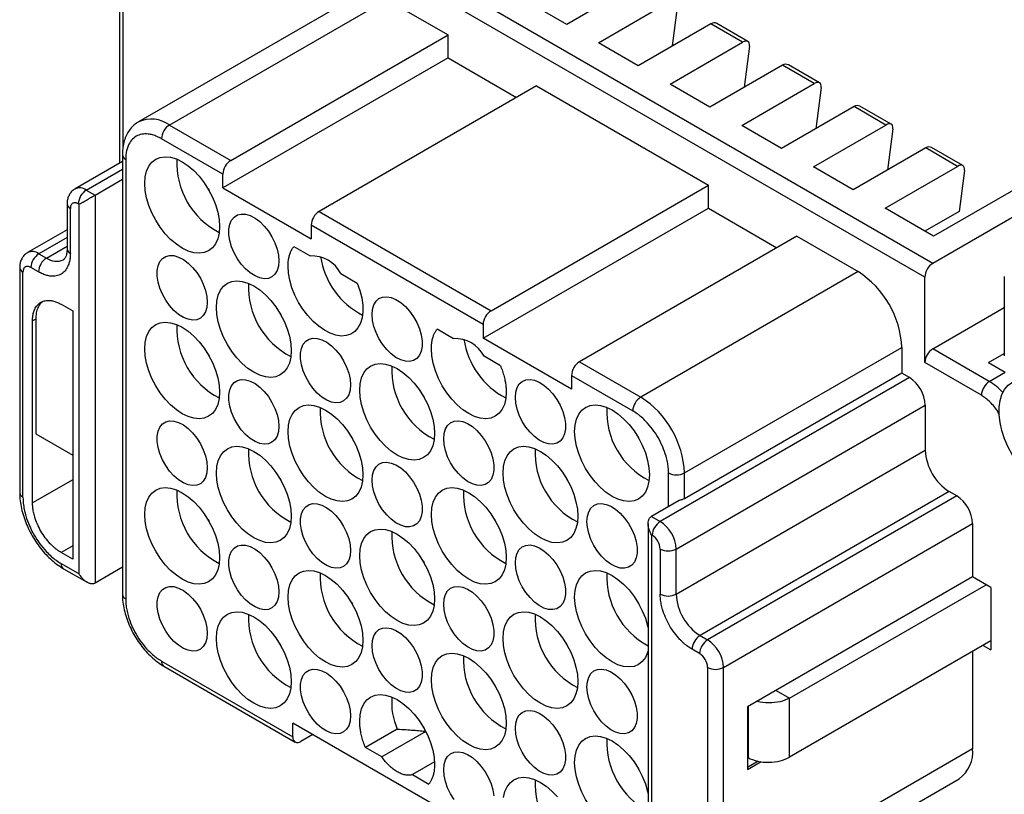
# Model space of a CAD drawing. Header units: millimetres. Extents: x 6 to 273, y 6 to 210.
# Tile 10 of 12: x 207 to 250, y 151 to 186. Entities that reach past the tile are written whole.
import ezdxf

# ---------------------------------------------------------------- set-up
doc = ezdxf.new("R2010")
doc.units = ezdxf.units.MM

msp = doc.modelspace()

# ---------------------------------------------------------------- linework, layer by layer
for p, q in [((247.165, 174.844), (220.295, 190.356)), ((246.812, 174.231), (219.942, 189.743)), ((234.119, 187.314), (230.902, 185.457)), ((211.045, 186.895), (211.045, 179.291)), ((211.191, 186.691), (211.191, 179.974)), ((221.537, 186.695), (211.885, 181.123)), ((222.912, 186.559), (213.26, 180.987)), ((222.912, 186.559), (225.634, 184.987)), ((230.902, 185.457), (229.134, 186.478)), ((232.316, 184.641), (235.533, 186.498)), ((235.604, 184.498), (235.838, 186.322)), ((237.301, 185.478), (234.084, 183.62)), ((238.715, 184.661), (237.301, 185.478)), ((238.951, 184.694), (237.566, 185.494)), ((215.982, 179.415), (225.634, 184.987)), ((225.634, 183.967), (225.634, 184.987)), ((234.084, 183.62), (232.316, 184.641)), ((235.498, 182.804), (238.715, 184.661)), ((239.02, 184.485), (238.786, 182.661)), ((225.634, 183.967), (215.628, 178.191)), ((225.634, 183.967), (228.674, 182.212)), ((240.483, 183.641), (237.266, 181.783)), ((241.897, 182.824), (240.483, 183.641)), ((242.133, 182.857), (240.748, 183.657)), ((237.266, 181.783), (235.498, 182.804)), ((238.68, 180.967), (241.897, 182.824)), ((229.558, 182.722), (219.906, 177.15)), ((229.558, 182.722), (237.195, 178.313)), ((242.202, 182.648), (241.968, 180.824)), ((243.665, 181.804), (240.448, 179.946)), ((245.079, 180.987), (243.665, 181.804)), ((245.315, 181.02), (243.929, 181.82)), ((213.26, 180.987), (215.982, 179.415)), ((240.448, 179.946), (238.68, 180.967)), ((241.862, 179.13), (245.079, 180.987)), ((245.384, 180.811), (245.15, 178.987)), ((215.628, 178.803), (212.906, 180.375)), ((246.847, 179.967), (243.63, 178.109)), ((248.261, 179.15), (246.847, 179.967)), ((248.497, 179.183), (247.111, 179.983)), ((253.671, 179.783), (247.201, 176.048)), ((211.169, 179.362), (209.065, 178.148)), ((211.169, 179.66), (211.169, 160.145)), ((211.315, 179.456), (211.315, 159.941)), ((209.565, 178.098), (211.169, 179.024)), ((243.63, 178.109), (241.862, 179.13)), ((245.044, 177.293), (248.261, 179.15)), ((254.696, 179.191), (247.165, 174.844)), ((248.566, 178.974), (248.332, 177.15)), ((209.954, 177.874), (211.169, 178.575)), ((215.628, 178.191), (215.628, 178.803)), ((209.565, 178.098), (209.954, 177.874)), ((214.98, 178.149), (215.021, 178.078)), ((215.628, 178.191), (219.553, 175.925)), ((227.543, 172.741), (237.195, 178.313)), ((237.195, 177.293), (237.195, 178.313)), ((209.954, 177.874), (209.954, 160.645)), ((208.711, 177.486), (208.711, 175.485)), ((208.858, 175.281), (208.858, 177.282)), ((209.247, 177.466), (209.211, 177.486)), ((209.247, 161.053), (209.247, 177.466)), ((219.906, 177.15), (227.543, 172.741)), ((227.19, 171.516), (237.195, 177.293)), ((237.195, 177.293), (240.236, 175.537)), ((247.201, 176.048), (245.044, 177.293)), ((248.332, 177.15), (246.812, 176.272)), ((208.711, 176.331), (206.961, 175.32)), ((219.553, 176.537), (219.553, 175.925)), ((227.19, 172.129), (219.553, 176.537)), ((208.711, 175.993), (207.461, 175.271)), ((241.12, 176.048), (231.468, 170.476)), ((241.12, 176.048), (243.842, 174.476)), ((207.797, 175.077), (208.711, 175.605)), ((218.782, 175.594), (219.512, 175.173)), ((207.461, 175.271), (207.797, 175.077)), ((206.608, 174.658), (206.608, 164.656)), ((207.444, 174.465), (207.108, 174.659)), ((206.754, 164.452), (206.754, 174.454)), ((220.867, 174.391), (221.596, 173.97)), ((243.842, 174.476), (234.19, 168.904)), ((246.812, 170.435), (246.812, 174.231)), ((250.339, 174.253), (250.339, 170.742)), ((208.451, 173.026), (208.964, 172.73)), ((247.165, 171.047), (250.339, 172.879)), ((207.32, 172.372), (207.179, 172.291)), ((207.32, 172.372), (207.32, 167.269)), ((208.964, 172.73), (208.964, 161.706)), ((218.162, 172.637), (218.203, 172.567)), ((207.179, 164.207), (207.179, 172.291)), ((225.876, 171.499), (225.146, 171.92)), ((227.19, 172.129), (227.19, 171.516)), ((231.114, 169.251), (227.19, 171.516)), ((236.135, 165.536), (245.787, 171.108)), ((245.787, 171.108), (245.787, 169.965)), ((249.674, 169.599), (247.165, 171.047)), ((214.98, 170.8), (215.021, 170.729)), ((227.96, 170.296), (227.231, 170.717)), ((249.64, 170.435), (250.339, 170.838)), ((231.468, 170.476), (234.19, 168.904)), ((249.32, 168.987), (246.812, 170.435)), ((249.64, 170.435), (250.381, 170.007)), ((231.114, 169.863), (231.114, 169.251)), ((231.114, 169.863), (233.836, 168.292)), ((246.122, 169.771), (235.056, 163.383)), ((245.787, 169.965), (236.135, 164.393)), ((246.122, 169.771), (245.787, 169.965)), ((249.674, 169.599), (250.381, 170.007)), ((224.526, 168.963), (224.567, 168.893)), ((235.763, 162.158), (246.83, 168.546)), ((246.83, 168.546), (246.83, 166.546)), ((207.32, 167.269), (208.964, 166.32)), ((221.344, 167.126), (221.385, 167.055)), ((234.072, 167.127), (234.112, 167.057)), ((235.763, 160.157), (246.83, 166.546)), ((235.427, 164.046), (235.427, 165.536)), ((236.135, 164.393), (236.135, 165.536)), ((208.964, 165.238), (207.179, 164.207)), ((218.162, 165.288), (218.203, 165.218)), ((230.89, 165.29), (230.93, 165.219)), ((247.89, 164.709), (236.824, 158.32)), ((248.226, 164.515), (237.16, 158.126)), ((248.226, 164.515), (247.89, 164.709)), ((235.895, 164.316), (234.667, 163.607)), ((234.667, 163.607), (235.056, 163.383)), ((214.98, 163.451), (215.021, 163.38)), ((227.708, 163.452), (227.748, 163.382)), ((234.521, 163.282), (234.521, 146.294)), ((237.867, 156.902), (248.933, 163.29)), ((248.933, 163.29), (248.933, 160.922)), ((234.667, 162.791), (234.667, 146.378)), ((234.703, 162.77), (234.667, 162.791)), ((208.964, 162.298), (208.451, 162.002)), ((208.964, 161.706), (208.451, 162.002)), ((235.056, 162.158), (235.056, 160.157)), ((235.763, 160.157), (235.763, 162.158)), ((208.451, 161.512), (209.247, 161.053)), ((224.526, 161.615), (224.567, 161.544)), ((208.555, 161.283), (209.599, 160.681)), ((211.169, 161.346), (209.954, 160.645)), ((248.933, 160.922), (238.928, 155.146)), ((240.801, 155.534), (249.534, 160.575)), ((249.746, 160.453), (248.933, 160.922)), ((249.746, 160.453), (249.746, 157.676)), ((221.344, 159.777), (221.385, 159.707)), ((234.072, 159.778), (234.112, 159.708)), ((236.824, 158.32), (237.16, 158.126)), ((218.162, 157.94), (218.203, 157.869)), ((230.89, 157.941), (230.93, 157.87)), ((249.746, 158.085), (240.801, 152.921)), ((249.393, 157.88), (249.746, 157.676)), ((236.806, 157.514), (236.47, 157.708)), ((248.933, 157.615), (248.933, 153.287)), ((212.906, 157.185), (218.74, 153.817)), ((213.01, 156.956), (218.843, 153.588)), ((237.16, 156.902), (237.16, 146.899)), ((237.867, 146.899), (237.867, 156.902)), ((227.708, 156.103), (227.748, 156.033)), ((240.2, 155.881), (240.801, 155.534)), ((240.801, 152.921), (240.801, 155.534)), ((238.928, 155.146), (238.928, 152.37)), ((238.963, 155.166), (238.963, 152.895)), ((228.003, 149.082), (218.74, 154.43)), ((218.74, 153.817), (218.74, 154.43)), ((223.378, 154.16), (221.964, 153.344)), ((224.645, 154.049), (222.694, 152.923)), ((224.526, 154.266), (224.567, 154.195)), ((219.624, 153.919), (219.093, 153.613)), ((222.694, 152.923), (221.964, 153.344)), ((248.933, 153.287), (237.867, 146.899)), ((225.03, 152.707), (224.049, 152.14)), ((238.963, 152.895), (238.928, 152.902)), ((239.41, 152.736), (238.928, 152.457)), ((238.928, 152.37), (239.539, 152.723)), ((234.072, 152.429), (234.112, 152.359)), ((224.049, 152.14), (224.778, 151.719)), ((237.266, 145.571), (248.332, 151.96))]:
    msp.add_line(p, q)
at = {"flags": 128}
for points in [[(215.487, 176.476), (215.467, 176.187), (215.406, 175.93), (215.306, 175.709), (215.17, 175.531), (215, 175.4), (214.802, 175.319), (214.58, 175.29), (214.339, 175.314), (214.085, 175.39), (213.825, 175.516), (213.565, 175.69), (213.312, 175.907), (213.071, 176.161), (212.849, 176.447), (212.65, 176.757), (212.481, 177.083), (212.345, 177.419), (212.245, 177.755), (212.184, 178.082), (212.164, 178.394), (212.184, 178.683), (212.245, 178.94), (212.345, 179.161), (212.481, 179.339), (212.65, 179.47), (212.849, 179.551), (213.071, 179.58), (213.312, 179.557), (213.565, 179.48), (213.825, 179.354), (214.085, 179.18), (214.339, 178.964), (214.58, 178.709), (214.802, 178.424), (215, 178.114), (215.17, 177.787), (215.306, 177.452), (215.406, 177.116), (215.467, 176.788), (215.487, 176.476)], [(218.121, 174.955), (218.101, 174.724), (218.041, 174.523), (217.944, 174.362), (217.813, 174.245), (217.653, 174.178), (217.47, 174.161), (217.27, 174.197), (217.06, 174.283), (216.849, 174.417), (216.643, 174.593), (216.45, 174.806), (216.278, 175.047), (216.132, 175.309), (216.017, 175.58), (215.939, 175.853), (215.899, 176.116), (215.899, 176.36), (215.939, 176.577), (216.017, 176.759), (216.132, 176.899), (216.278, 176.991), (216.45, 177.033), (216.643, 177.024), (216.849, 176.963), (217.06, 176.852), (217.27, 176.696), (217.47, 176.501), (217.653, 176.273), (217.813, 176.02), (217.944, 175.753), (218.041, 175.479), (218.101, 175.21), (218.121, 174.955)], [(214.939, 173.118), (214.919, 172.886), (214.859, 172.686), (214.762, 172.525), (214.631, 172.408), (214.471, 172.34), (214.288, 172.324), (214.088, 172.359), (213.878, 172.446), (213.667, 172.579), (213.461, 172.756), (213.268, 172.968), (213.096, 173.21), (212.95, 173.471), (212.835, 173.743), (212.757, 174.015), (212.717, 174.278), (212.717, 174.523), (212.757, 174.74), (212.835, 174.921), (212.95, 175.061), (213.096, 175.154), (213.268, 175.196), (213.461, 175.186), (213.667, 175.125), (213.878, 175.015), (214.088, 174.859), (214.288, 174.663), (214.471, 174.435), (214.631, 174.183), (214.762, 173.915), (214.859, 173.642), (214.919, 173.373), (214.939, 173.118)], [(221.596, 173.97), (221.716, 173.639), (221.798, 173.311), (221.843, 172.994), (221.848, 172.696), (221.814, 172.422), (221.742, 172.181), (221.632, 171.977), (221.488, 171.815), (221.314, 171.699), (221.112, 171.633), (220.889, 171.617), (220.649, 171.652), (220.398, 171.737), (220.143, 171.87), (219.888, 172.048), (219.64, 172.267), (219.406, 172.521), (219.19, 172.805), (218.998, 173.111), (218.834, 173.433), (218.702, 173.763), (218.606, 174.093), (218.547, 174.414), (218.528, 174.721)], [(218.669, 170.965), (218.649, 170.676), (218.588, 170.418), (218.488, 170.198), (218.352, 170.02), (218.182, 169.889), (217.984, 169.808), (217.762, 169.779), (217.521, 169.802), (217.267, 169.878), (217.007, 170.005), (216.747, 170.179), (216.494, 170.395), (216.253, 170.65), (216.031, 170.935), (215.832, 171.245), (215.663, 171.572), (215.527, 171.907), (215.427, 172.243), (215.366, 172.571), (215.346, 172.883), (215.366, 173.171), (215.427, 173.429), (215.527, 173.65), (215.663, 173.828), (215.832, 173.959), (216.031, 174.04), (216.253, 174.069), (216.494, 174.045), (216.747, 173.969), (217.007, 173.843), (217.267, 173.669), (217.521, 173.452), (217.762, 173.198), (217.984, 172.912), (218.182, 172.602), (218.352, 172.276), (218.488, 171.94), (218.588, 171.604), (218.649, 171.276), (218.669, 170.965)], [(222.258, 172.567), (222.278, 172.799), (222.337, 172.999), (222.434, 173.161), (222.565, 173.277), (222.725, 173.345), (222.909, 173.361), (223.109, 173.326), (223.318, 173.24), (223.53, 173.106), (223.736, 172.929), (223.928, 172.717), (224.101, 172.475), (224.247, 172.214), (224.361, 171.942), (224.44, 171.67), (224.48, 171.407), (224.48, 171.162), (224.44, 170.945), (224.361, 170.764), (224.247, 170.624), (224.101, 170.531), (223.928, 170.489), (223.736, 170.499), (223.53, 170.56), (223.318, 170.67), (223.109, 170.826), (222.909, 171.022), (222.725, 171.25), (222.565, 171.502), (222.434, 171.77), (222.337, 172.043), (222.278, 172.312), (222.258, 172.567)], [(215.487, 169.127), (215.467, 168.839), (215.406, 168.581), (215.306, 168.36), (215.17, 168.182), (215, 168.051), (214.802, 167.97), (214.58, 167.941), (214.339, 167.965), (214.085, 168.041), (213.825, 168.167), (213.565, 168.341), (213.312, 168.558), (213.071, 168.812), (212.849, 169.098), (212.65, 169.408), (212.481, 169.734), (212.345, 170.07), (212.245, 170.406), (212.184, 170.734), (212.164, 171.046), (212.184, 171.334), (212.245, 171.592), (212.345, 171.812), (212.481, 171.99), (212.65, 172.121), (212.849, 172.203), (213.071, 172.232), (213.312, 172.208), (213.565, 172.132), (213.825, 172.005), (214.085, 171.831), (214.339, 171.615), (214.58, 171.36), (214.802, 171.075), (215, 170.765), (215.17, 170.438), (215.306, 170.103), (215.406, 169.767), (215.467, 169.439), (215.487, 169.127)], [(221.303, 169.444), (221.283, 169.212), (221.223, 169.012), (221.126, 168.851), (220.995, 168.734), (220.835, 168.666), (220.652, 168.65), (220.452, 168.685), (220.242, 168.772), (220.031, 168.905), (219.825, 169.082), (219.632, 169.295), (219.46, 169.536), (219.314, 169.797), (219.199, 170.069), (219.121, 170.341), (219.081, 170.605), (219.081, 170.849), (219.121, 171.066), (219.199, 171.248), (219.314, 171.387), (219.46, 171.48), (219.632, 171.522), (219.825, 171.512), (220.031, 171.451), (220.242, 171.341), (220.452, 171.185), (220.652, 170.99), (220.835, 170.762), (220.995, 170.509), (221.126, 170.241), (221.223, 169.968), (221.283, 169.699), (221.303, 169.444)], [(228.215, 169.128), (228.194, 168.84), (228.134, 168.582), (228.034, 168.362), (227.898, 168.184), (227.728, 168.052), (227.53, 167.971), (227.308, 167.942), (227.067, 167.966), (226.813, 168.042), (226.553, 168.169), (226.293, 168.342), (226.04, 168.559), (225.799, 168.813), (225.577, 169.099), (225.378, 169.409), (225.209, 169.736), (225.073, 170.071), (224.973, 170.407), (224.912, 170.735), (224.892, 171.047)], [(221.71, 169.209), (221.73, 169.498), (221.791, 169.755), (221.891, 169.976), (222.027, 170.154), (222.196, 170.285), (222.395, 170.366), (222.617, 170.395), (222.858, 170.371), (223.111, 170.295), (223.371, 170.169), (223.631, 169.995), (223.885, 169.778), (224.126, 169.524), (224.348, 169.238), (224.546, 168.928), (224.716, 168.602), (224.852, 168.266), (224.952, 167.931), (225.013, 167.603), (225.033, 167.291), (225.013, 167.002), (224.952, 166.745), (224.852, 166.524), (224.716, 166.346), (224.546, 166.215), (224.348, 166.134), (224.126, 166.105), (223.885, 166.129), (223.631, 166.205), (223.371, 166.331), (223.111, 166.505), (222.858, 166.721), (222.617, 166.976), (222.395, 167.261), (222.196, 167.571), (222.027, 167.898), (221.891, 168.234), (221.791, 168.569), (221.73, 168.897), (221.71, 169.209)], [(218.121, 167.606), (218.101, 167.375), (218.041, 167.175), (217.944, 167.013), (217.813, 166.897), (217.653, 166.829), (217.47, 166.812), (217.27, 166.848), (217.06, 166.934), (216.849, 167.068), (216.643, 167.244), (216.45, 167.457), (216.278, 167.698), (216.132, 167.96), (216.017, 168.232), (215.939, 168.504), (215.899, 168.767), (215.899, 169.012), (215.939, 169.229), (216.017, 169.41), (216.132, 169.55), (216.278, 169.642), (216.45, 169.685), (216.643, 169.675), (216.849, 169.614), (217.06, 169.503), (217.27, 169.348), (217.47, 169.152), (217.653, 168.924), (217.813, 168.672), (217.944, 168.404), (218.041, 168.13), (218.101, 167.861), (218.121, 167.606)], [(228.622, 168.893), (228.642, 169.125), (228.701, 169.325), (228.798, 169.487), (228.929, 169.603), (229.089, 169.671), (229.273, 169.687), (229.473, 169.652), (229.682, 169.566), (229.894, 169.432), (230.099, 169.256), (230.292, 169.043), (230.465, 168.801), (230.611, 168.54), (230.725, 168.268), (230.804, 167.996), (230.844, 167.733), (230.844, 167.488), (230.804, 167.271), (230.725, 167.09), (230.611, 166.95), (230.465, 166.858), (230.292, 166.815), (230.099, 166.825), (229.894, 166.886), (229.682, 166.997), (229.473, 167.152), (229.273, 167.348), (229.089, 167.576), (228.929, 167.828), (228.798, 168.096), (228.701, 168.369), (228.642, 168.638), (228.622, 168.893)], [(251.98, 164.967), (251.698, 165.166), (251.423, 165.407), (251.162, 165.686), (250.919, 165.996), (250.701, 166.331), (250.511, 166.685), (250.354, 167.048), (250.233, 167.415), (250.151, 167.776), (250.11, 168.124), (250.109, 168.452), (250.15, 168.753), (250.232, 169.02), (250.352, 169.248), (250.508, 169.431), (250.697, 169.566), (250.915, 169.65), (251.157, 169.682), (251.418, 169.66)], [(221.851, 165.453), (221.831, 165.165), (221.77, 164.907), (221.67, 164.687), (221.534, 164.508), (221.364, 164.377), (221.166, 164.296), (220.944, 164.267), (220.703, 164.291), (220.449, 164.367), (220.189, 164.494), (219.929, 164.667), (219.676, 164.884), (219.435, 165.138), (219.213, 165.424), (219.014, 165.734), (218.845, 166.061), (218.709, 166.396), (218.609, 166.732), (218.548, 167.06), (218.528, 167.372), (218.548, 167.66), (218.609, 167.918), (218.709, 168.138), (218.845, 168.316), (219.014, 168.448), (219.213, 168.529), (219.435, 168.558), (219.676, 168.534), (219.929, 168.458), (220.189, 168.331), (220.449, 168.158), (220.703, 167.941), (220.944, 167.687), (221.166, 167.401), (221.364, 167.091), (221.534, 166.764), (221.67, 166.429), (221.77, 166.093), (221.831, 165.765), (221.851, 165.453)], [(231.256, 167.373), (231.276, 167.661), (231.337, 167.919), (231.437, 168.14), (231.573, 168.318), (231.742, 168.449), (231.94, 168.53), (232.163, 168.559), (232.404, 168.535), (232.657, 168.459), (232.917, 168.333), (233.177, 168.159), (233.431, 167.942), (233.672, 167.688), (233.894, 167.402), (234.092, 167.092), (234.262, 166.765), (234.398, 166.43), (234.498, 166.094), (234.558, 165.766), (234.579, 165.454), (234.558, 165.166), (234.498, 164.908), (234.398, 164.688), (234.262, 164.51), (234.092, 164.378), (233.894, 164.297), (233.672, 164.268), (233.431, 164.292), (233.177, 164.368), (232.917, 164.495), (232.657, 164.668), (232.404, 164.885), (232.163, 165.139), (231.94, 165.425), (231.742, 165.735), (231.573, 166.062), (231.437, 166.397), (231.337, 166.733), (231.276, 167.061), (231.256, 167.373)], [(214.939, 165.769), (214.919, 165.537), (214.859, 165.337), (214.762, 165.176), (214.631, 165.059), (214.471, 164.991), (214.288, 164.975), (214.088, 165.01), (213.878, 165.097), (213.667, 165.23), (213.461, 165.407), (213.268, 165.62), (213.096, 165.861), (212.95, 166.122), (212.835, 166.394), (212.757, 166.666), (212.717, 166.93), (212.717, 167.174), (212.757, 167.391), (212.835, 167.573), (212.95, 167.712), (213.096, 167.805), (213.268, 167.847), (213.461, 167.837), (213.667, 167.776), (213.878, 167.666), (214.088, 167.51), (214.288, 167.315), (214.471, 167.086), (214.631, 166.834), (214.762, 166.566), (214.859, 166.293), (214.919, 166.024), (214.939, 165.769)], [(225.44, 167.056), (225.46, 167.288), (225.519, 167.488), (225.616, 167.649), (225.747, 167.766), (225.907, 167.834), (226.091, 167.85), (226.291, 167.814), (226.5, 167.728), (226.712, 167.594), (226.917, 167.418), (227.11, 167.205), (227.283, 166.964), (227.429, 166.703), (227.543, 166.431), (227.622, 166.158), (227.662, 165.895), (227.662, 165.651), (227.622, 165.434), (227.543, 165.252), (227.429, 165.113), (227.283, 165.02), (227.11, 164.978), (226.917, 164.987), (226.712, 165.049), (226.5, 165.159), (226.291, 165.315), (226.091, 165.51), (225.907, 165.738), (225.747, 165.991), (225.616, 166.259), (225.519, 166.532), (225.46, 166.801), (225.44, 167.056)], [(218.669, 163.616), (218.649, 163.327), (218.588, 163.07), (218.488, 162.849), (218.352, 162.671), (218.182, 162.54), (217.984, 162.459), (217.762, 162.43), (217.521, 162.454), (217.267, 162.53), (217.007, 162.656), (216.747, 162.83), (216.494, 163.046), (216.253, 163.301), (216.031, 163.586), (215.832, 163.896), (215.663, 164.223), (215.527, 164.558), (215.427, 164.894), (215.366, 165.222), (215.346, 165.534), (215.366, 165.823), (215.427, 166.08), (215.527, 166.301), (215.663, 166.479), (215.832, 166.61), (216.031, 166.691), (216.253, 166.72), (216.494, 166.696), (216.747, 166.62), (217.007, 166.494), (217.267, 166.32), (217.521, 166.103), (217.762, 165.849), (217.984, 165.563), (218.182, 165.253), (218.352, 164.927), (218.488, 164.591), (218.588, 164.256), (218.649, 163.928), (218.669, 163.616)], [(228.074, 165.535), (228.094, 165.824), (228.155, 166.081), (228.255, 166.302), (228.391, 166.48), (228.56, 166.611), (228.758, 166.692), (228.981, 166.721), (229.222, 166.698), (229.475, 166.621), (229.735, 166.495), (229.995, 166.321), (230.249, 166.105), (230.49, 165.85), (230.712, 165.565), (230.91, 165.255), (231.08, 164.928), (231.216, 164.593), (231.316, 164.257), (231.376, 163.929), (231.397, 163.617), (231.376, 163.328), (231.316, 163.071), (231.216, 162.85), (231.08, 162.672), (230.91, 162.541), (230.712, 162.46), (230.49, 162.431), (230.249, 162.455), (229.995, 162.531), (229.735, 162.657), (229.475, 162.831), (229.222, 163.048), (228.981, 163.302), (228.758, 163.588), (228.56, 163.898), (228.391, 164.224), (228.255, 164.56), (228.155, 164.895), (228.094, 165.223), (228.074, 165.535)], [(222.258, 165.218), (222.278, 165.45), (222.337, 165.65), (222.434, 165.812), (222.565, 165.928), (222.725, 165.996), (222.909, 166.012), (223.109, 165.977), (223.318, 165.891), (223.53, 165.757), (223.736, 165.581), (223.928, 165.368), (224.101, 165.126), (224.247, 164.865), (224.361, 164.593), (224.44, 164.321), (224.48, 164.058), (224.48, 163.813), (224.44, 163.596), (224.361, 163.415), (224.247, 163.275), (224.101, 163.183), (223.928, 163.14), (223.736, 163.15), (223.53, 163.211), (223.318, 163.322), (223.109, 163.477), (222.909, 163.673), (222.725, 163.901), (222.565, 164.153), (222.434, 164.421), (222.337, 164.694), (222.278, 164.963), (222.258, 165.218)], [(215.487, 161.778), (215.467, 161.49), (215.406, 161.232), (215.306, 161.012), (215.17, 160.833), (215, 160.702), (214.802, 160.621), (214.58, 160.592), (214.339, 160.616), (214.085, 160.692), (213.825, 160.819), (213.565, 160.992), (213.312, 161.209), (213.071, 161.463), (212.849, 161.749), (212.65, 162.059), (212.481, 162.386), (212.345, 162.721), (212.245, 163.057), (212.184, 163.385), (212.164, 163.697), (212.184, 163.985), (212.245, 164.243), (212.345, 164.463), (212.481, 164.641), (212.65, 164.773), (212.849, 164.854), (213.071, 164.883), (213.312, 164.859), (213.565, 164.783), (213.825, 164.656), (214.085, 164.483), (214.339, 164.266), (214.58, 164.012), (214.802, 163.726), (215, 163.416), (215.17, 163.089), (215.306, 162.754), (215.406, 162.418), (215.467, 162.09), (215.487, 161.778)], [(224.892, 163.698), (224.912, 163.986), (224.973, 164.244), (225.073, 164.464), (225.209, 164.643), (225.378, 164.774), (225.577, 164.855), (225.799, 164.884), (226.04, 164.86), (226.293, 164.784), (226.553, 164.657), (226.813, 164.484), (227.067, 164.267), (227.308, 164.013), (227.53, 163.727), (227.728, 163.417), (227.898, 163.09), (228.034, 162.755), (228.134, 162.419), (228.194, 162.091), (228.215, 161.779), (228.194, 161.491), (228.134, 161.233), (228.034, 161.013), (227.898, 160.835), (227.728, 160.703), (227.53, 160.622), (227.308, 160.593), (227.067, 160.617), (226.813, 160.693), (226.553, 160.82), (226.293, 160.993), (226.04, 161.21), (225.799, 161.464), (225.577, 161.75), (225.378, 162.06), (225.209, 162.387), (225.073, 162.722), (224.973, 163.058), (224.912, 163.386), (224.892, 163.698)], [(221.303, 162.095), (221.283, 161.863), (221.223, 161.663), (221.126, 161.502), (220.995, 161.385), (220.835, 161.317), (220.652, 161.301), (220.452, 161.337), (220.242, 161.423), (220.031, 161.557), (219.825, 161.733), (219.632, 161.946), (219.46, 162.187), (219.314, 162.448), (219.199, 162.72), (219.121, 162.993), (219.081, 163.256), (219.081, 163.5), (219.121, 163.717), (219.199, 163.899), (219.314, 164.038), (219.46, 164.131), (219.632, 164.173), (219.825, 164.164), (220.031, 164.102), (220.242, 163.992), (220.452, 163.836), (220.652, 163.641), (220.835, 163.413), (220.995, 163.16), (221.126, 162.892), (221.223, 162.619), (221.283, 162.35), (221.303, 162.095)], [(231.804, 163.382), (231.824, 163.614), (231.883, 163.814), (231.98, 163.975), (232.111, 164.092), (232.271, 164.16), (232.455, 164.176), (232.655, 164.141), (232.864, 164.054), (233.076, 163.921), (233.281, 163.744), (233.474, 163.531), (233.647, 163.29), (233.793, 163.029), (233.907, 162.757), (233.986, 162.485), (234.026, 162.221), (234.026, 161.977), (233.986, 161.76), (233.907, 161.578), (233.793, 161.439), (233.647, 161.346), (233.474, 161.304), (233.281, 161.314), (233.076, 161.375), (232.864, 161.485), (232.655, 161.641), (232.455, 161.836), (232.271, 162.065), (232.111, 162.317), (231.98, 162.585), (231.883, 162.858), (231.824, 163.127), (231.804, 163.382)], [(221.71, 161.86), (221.73, 162.149), (221.791, 162.406), (221.891, 162.627), (222.027, 162.805), (222.196, 162.936), (222.395, 163.017), (222.617, 163.046), (222.858, 163.022), (223.111, 162.946), (223.371, 162.82), (223.631, 162.646), (223.885, 162.43), (224.126, 162.175), (224.348, 161.89), (224.546, 161.58), (224.716, 161.253), (224.852, 160.918), (224.952, 160.582), (225.013, 160.254), (225.033, 159.942), (225.013, 159.653), (224.952, 159.396), (224.852, 159.175), (224.716, 158.997), (224.546, 158.866), (224.348, 158.785), (224.126, 158.756), (223.885, 158.78), (223.631, 158.856), (223.371, 158.982), (223.111, 159.156), (222.858, 159.373), (222.617, 159.627), (222.395, 159.913), (222.196, 160.223), (222.027, 160.549), (221.891, 160.885), (221.791, 161.22), (221.73, 161.548), (221.71, 161.86)], [(218.121, 160.258), (218.101, 160.026), (218.041, 159.826), (217.944, 159.664), (217.813, 159.548), (217.653, 159.48), (217.47, 159.464), (217.27, 159.499), (217.06, 159.585), (216.849, 159.719), (216.643, 159.895), (216.45, 160.108), (216.278, 160.35), (216.132, 160.611), (216.017, 160.883), (215.939, 161.155), (215.899, 161.418), (215.899, 161.663), (215.939, 161.88), (216.017, 162.061), (216.132, 162.201), (216.278, 162.293), (216.45, 162.336), (216.643, 162.326), (216.849, 162.265), (217.06, 162.154), (217.27, 161.999), (217.47, 161.803), (217.653, 161.575), (217.813, 161.323), (217.944, 161.055), (218.041, 160.782), (218.101, 160.513), (218.121, 160.258)], [(228.622, 161.545), (228.642, 161.776), (228.701, 161.977), (228.798, 162.138), (228.929, 162.254), (229.089, 162.322), (229.273, 162.339), (229.473, 162.303), (229.682, 162.217), (229.894, 162.083), (230.099, 161.907), (230.292, 161.694), (230.465, 161.453), (230.611, 161.191), (230.725, 160.92), (230.804, 160.647), (230.844, 160.384), (230.844, 160.139), (230.804, 159.922), (230.725, 159.741), (230.611, 159.601), (230.465, 159.509), (230.292, 159.466), (230.099, 159.476), (229.894, 159.537), (229.682, 159.648), (229.473, 159.803), (229.273, 159.999), (229.089, 160.227), (228.929, 160.48), (228.798, 160.747), (228.701, 161.021), (228.642, 161.29), (228.622, 161.545)], [(221.851, 158.104), (221.831, 157.816), (221.77, 157.558), (221.67, 157.338), (221.534, 157.16), (221.364, 157.028), (221.166, 156.947), (220.944, 156.918), (220.703, 156.942), (220.449, 157.018), (220.189, 157.145), (219.929, 157.318), (219.676, 157.535), (219.435, 157.789), (219.213, 158.075), (219.014, 158.385), (218.845, 158.712), (218.709, 159.047), (218.609, 159.383), (218.548, 159.711), (218.528, 160.023), (218.548, 160.311), (218.609, 160.569), (218.709, 160.789), (218.845, 160.968), (219.014, 161.099), (219.213, 161.18), (219.435, 161.209), (219.676, 161.185), (219.929, 161.109), (220.189, 160.982), (220.449, 160.809), (220.703, 160.592), (220.944, 160.338), (221.166, 160.052), (221.364, 159.742), (221.534, 159.415), (221.67, 159.08), (221.77, 158.744), (221.831, 158.416), (221.851, 158.104)], [(231.256, 160.024), (231.276, 160.312), (231.337, 160.57), (231.437, 160.791), (231.573, 160.969), (231.742, 161.1), (231.94, 161.181), (232.163, 161.21), (232.404, 161.186), (232.657, 161.11), (232.917, 160.984), (233.177, 160.81), (233.431, 160.593), (233.672, 160.339), (233.894, 160.053), (234.092, 159.743), (234.262, 159.417), (234.398, 159.081), (234.498, 158.745), (234.518, 158.657)], [(214.939, 158.42), (214.919, 158.188), (214.859, 157.988), (214.762, 157.827), (214.631, 157.71), (214.471, 157.642), (214.288, 157.626), (214.088, 157.662), (213.878, 157.748), (213.667, 157.882), (213.461, 158.058), (213.268, 158.271), (213.096, 158.512), (212.95, 158.773), (212.835, 159.045), (212.757, 159.318), (212.717, 159.581), (212.717, 159.825), (212.757, 160.042), (212.835, 160.224), (212.95, 160.363), (213.096, 160.456), (213.268, 160.498), (213.461, 160.489), (213.667, 160.427), (213.878, 160.317), (214.088, 160.161), (214.288, 159.966), (214.471, 159.738), (214.631, 159.485), (214.762, 159.217), (214.859, 158.944), (214.919, 158.675), (214.939, 158.42)], [(225.44, 159.707), (225.46, 159.939), (225.519, 160.139), (225.616, 160.3), (225.747, 160.417), (225.907, 160.485), (226.091, 160.501), (226.291, 160.466), (226.5, 160.379), (226.712, 160.246), (226.917, 160.069), (227.11, 159.856), (227.283, 159.615), (227.429, 159.354), (227.543, 159.082), (227.622, 158.81), (227.662, 158.546), (227.662, 158.302), (227.622, 158.085), (227.543, 157.903), (227.429, 157.764), (227.283, 157.671), (227.11, 157.629), (226.917, 157.639), (226.712, 157.7), (226.5, 157.81), (226.291, 157.966), (226.091, 158.161), (225.907, 158.39), (225.747, 158.642), (225.616, 158.91), (225.519, 159.183), (225.46, 159.452), (225.44, 159.707)], [(234.521, 157.636), (234.498, 157.559), (234.398, 157.339), (234.262, 157.161), (234.092, 157.03), (233.894, 156.949), (233.672, 156.92), (233.431, 156.943), (233.177, 157.019), (232.917, 157.146), (232.657, 157.32), (232.404, 157.536), (232.163, 157.791), (231.94, 158.076), (231.742, 158.386), (231.573, 158.713), (231.437, 159.048), (231.337, 159.384), (231.276, 159.712), (231.256, 160.024)], [(218.669, 156.267), (218.649, 155.978), (218.588, 155.721), (218.488, 155.5), (218.352, 155.322), (218.182, 155.191), (217.984, 155.11), (217.762, 155.081), (217.521, 155.105), (217.267, 155.181), (217.007, 155.307), (216.747, 155.481), (216.494, 155.698), (216.253, 155.952), (216.031, 156.238), (215.832, 156.548), (215.663, 156.874), (215.527, 157.21), (215.427, 157.545), (215.366, 157.873), (215.346, 158.185), (215.366, 158.474), (215.427, 158.731), (215.527, 158.952), (215.663, 159.13), (215.832, 159.261), (216.031, 159.342), (216.253, 159.371), (216.494, 159.347), (216.747, 159.271), (217.007, 159.145), (217.267, 158.971), (217.521, 158.755), (217.762, 158.5), (217.984, 158.215), (218.182, 157.905), (218.352, 157.578), (218.488, 157.242), (218.588, 156.907), (218.649, 156.579), (218.669, 156.267)], [(228.074, 158.187), (228.094, 158.475), (228.155, 158.733), (228.255, 158.953), (228.391, 159.131), (228.56, 159.262), (228.758, 159.343), (228.981, 159.372), (229.222, 159.349), (229.475, 159.273), (229.735, 159.146), (229.995, 158.972), (230.249, 158.756), (230.49, 158.501), (230.712, 158.216), (230.91, 157.906), (231.08, 157.579), (231.216, 157.244), (231.316, 156.908), (231.376, 156.58), (231.397, 156.268), (231.376, 155.98), (231.316, 155.722), (231.216, 155.501), (231.08, 155.323), (230.91, 155.192), (230.712, 155.111), (230.49, 155.082), (230.249, 155.106), (229.995, 155.182), (229.735, 155.308), (229.475, 155.482), (229.222, 155.699), (228.981, 155.953), (228.758, 156.239), (228.56, 156.549), (228.391, 156.875), (228.255, 157.211), (228.155, 157.547), (228.094, 157.875), (228.074, 158.187)], [(222.258, 157.87), (222.278, 158.101), (222.337, 158.301), (222.434, 158.463), (222.565, 158.579), (222.725, 158.647), (222.909, 158.664), (223.109, 158.628), (223.318, 158.542), (223.53, 158.408), (223.736, 158.232), (223.928, 158.019), (224.101, 157.778), (224.247, 157.516), (224.361, 157.245), (224.44, 156.972), (224.48, 156.709), (224.48, 156.464), (224.44, 156.247), (224.361, 156.066), (224.247, 155.926), (224.101, 155.834), (223.928, 155.791), (223.736, 155.801), (223.53, 155.862), (223.318, 155.973), (223.109, 156.128), (222.909, 156.324), (222.725, 156.552), (222.565, 156.804), (222.434, 157.072), (222.337, 157.346), (222.278, 157.615), (222.258, 157.87)], [(224.892, 156.349), (224.912, 156.637), (224.973, 156.895), (225.073, 157.116), (225.209, 157.294), (225.378, 157.425), (225.577, 157.506), (225.799, 157.535), (226.04, 157.511), (226.293, 157.435), (226.553, 157.309), (226.813, 157.135), (227.067, 156.918), (227.308, 156.664), (227.53, 156.378), (227.728, 156.068), (227.898, 155.742), (228.034, 155.406), (228.134, 155.07), (228.194, 154.742), (228.215, 154.43), (228.194, 154.142), (228.134, 153.884), (228.034, 153.664), (227.898, 153.486), (227.728, 153.355), (227.53, 153.273), (227.308, 153.245), (227.067, 153.268), (226.813, 153.344), (226.553, 153.471), (226.293, 153.645), (226.04, 153.861), (225.799, 154.116), (225.577, 154.401), (225.378, 154.711), (225.209, 155.038), (225.073, 155.373), (224.973, 155.709), (224.912, 156.037), (224.892, 156.349)], [(221.303, 154.746), (221.283, 154.514), (221.223, 154.314), (221.126, 154.153), (220.995, 154.036), (220.835, 153.969), (220.652, 153.952), (220.452, 153.988), (220.242, 154.074), (220.031, 154.208), (219.825, 154.384), (219.632, 154.597), (219.46, 154.838), (219.314, 155.1), (219.199, 155.371), (219.121, 155.644), (219.081, 155.907), (219.081, 156.151), (219.121, 156.368), (219.199, 156.55), (219.314, 156.689), (219.46, 156.782), (219.632, 156.824), (219.825, 156.815), (220.031, 156.754), (220.242, 156.643), (220.452, 156.487), (220.652, 156.292), (220.835, 156.064), (220.995, 155.811), (221.126, 155.544), (221.223, 155.27), (221.283, 155.001), (221.303, 154.746)], [(231.804, 156.033), (231.824, 156.265), (231.883, 156.465), (231.98, 156.626), (232.111, 156.743), (232.271, 156.811), (232.455, 156.827), (232.655, 156.792), (232.864, 156.706), (233.076, 156.572), (233.281, 156.395), (233.474, 156.183), (233.647, 155.941), (233.793, 155.68), (233.907, 155.408), (233.986, 155.136), (234.026, 154.873), (234.026, 154.628), (233.986, 154.411), (233.907, 154.23), (233.793, 154.09), (233.647, 153.997), (233.474, 153.955), (233.281, 153.965), (233.076, 154.026), (232.864, 154.136), (232.655, 154.292), (232.455, 154.488), (232.271, 154.716), (232.111, 154.968), (231.98, 155.236), (231.883, 155.509), (231.824, 155.778), (231.804, 156.033)], [(221.71, 154.511), (221.73, 154.8), (221.791, 155.058), (221.891, 155.278), (222.027, 155.456), (222.196, 155.587), (222.395, 155.668), (222.617, 155.697), (222.858, 155.674), (223.111, 155.598), (223.371, 155.471), (223.631, 155.297), (223.885, 155.081), (224.126, 154.826), (224.348, 154.541), (224.546, 154.231), (224.716, 153.904), (224.852, 153.569), (224.952, 153.233), (225.013, 152.905), (225.033, 152.593)], [(228.622, 154.196), (228.642, 154.428), (228.701, 154.628), (228.798, 154.789), (228.929, 154.906), (229.089, 154.973), (229.273, 154.99), (229.473, 154.954), (229.682, 154.868), (229.894, 154.734), (230.099, 154.558), (230.292, 154.345), (230.465, 154.104), (230.611, 153.842), (230.725, 153.571), (230.804, 153.298), (230.844, 153.035), (230.844, 152.791), (230.804, 152.574), (230.725, 152.392), (230.611, 152.252), (230.465, 152.16), (230.292, 152.118), (230.099, 152.127), (229.894, 152.188), (229.682, 152.299), (229.473, 152.455), (229.273, 152.65), (229.089, 152.878), (228.929, 153.131), (228.798, 153.398), (228.701, 153.672), (228.642, 153.941), (228.622, 154.196)], [(231.256, 152.675), (231.276, 152.964), (231.337, 153.221), (231.437, 153.442), (231.573, 153.62), (231.742, 153.751), (231.94, 153.832), (232.163, 153.861), (232.404, 153.837), (232.657, 153.761), (232.917, 153.635), (233.177, 153.461), (233.431, 153.244), (233.672, 152.99), (233.894, 152.704), (234.092, 152.394), (234.262, 152.068), (234.398, 151.732), (234.498, 151.397), (234.521, 151.293)], [(225.44, 152.358), (225.46, 152.59), (225.519, 152.79), (225.616, 152.951), (225.747, 153.068), (225.907, 153.136), (226.091, 153.152), (226.291, 153.117), (226.5, 153.03), (226.712, 152.897), (226.917, 152.72), (227.11, 152.508), (227.283, 152.266), (227.429, 152.005), (227.543, 151.733), (227.622, 151.461), (227.662, 151.198)], [(234.521, 150.287), (234.498, 150.211), (234.398, 149.99), (234.262, 149.812), (234.092, 149.681), (233.894, 149.6), (233.672, 149.571), (233.431, 149.595), (233.177, 149.671), (232.917, 149.797), (232.657, 149.971), (232.404, 150.187), (232.163, 150.442), (231.94, 150.727), (231.742, 151.037), (231.573, 151.364), (231.437, 151.699), (231.337, 152.035), (231.276, 152.363), (231.256, 152.675)], [(225.907, 151.041), (225.747, 151.293), (225.616, 151.561), (225.519, 151.834), (225.46, 152.103), (225.44, 152.358)], [(228.094, 151.126), (228.155, 151.384), (228.255, 151.604), (228.391, 151.782), (228.56, 151.914), (228.758, 151.995), (228.981, 152.024), (229.222, 152), (229.475, 151.924), (229.735, 151.797), (229.995, 151.624), (230.249, 151.407), (230.49, 151.153)]]:
    msp.add_lwpolyline(points, dxfattribs=at)
for centre, radius, start, end in [((212.454, 179.874), 1.374, 54.1188, 114.1309), ((213.674, 180.34), 0.768, 122.6055, 177.3945), ((211.408, 179.677), 0.24, 184.0425, 247.2624), ((217.036, 179.289), 3.447, 177.0033, 242.9913), ((216.396, 178.768), 0.768, 122.6055, 177.3945), ((209.273, 177.702), 0.492, 53.6873, 115.177), ((209.979, 177.451), 0.768, 122.6055, 177.3945), ((208.951, 177.503), 0.24, 184.034, 247.2632), ((220.32, 176.503), 0.768, 122.6055, 177.3945), ((207.17, 174.874), 0.492, 53.6873, 115.177), ((208.962, 175.51), 0.251, 185.6948, 245.6253), ((207.875, 174.624), 0.768, 122.6055, 177.3945), ((208.211, 174.43), 0.768, 122.6055, 177.3945), ((208.237, 175.69), 0.754, 234.3831, 294.2991), ((219.6, 173.761), 1.414, 26.4211, 93.5843), ((223.425, 175.649), 3.488, 188.2561, 242.8726), ((206.847, 174.675), 0.24, 184.034, 247.2632), ((247.579, 174.197), 0.768, 122.6055, 177.3945), ((241.581, 170.925), 4.209, 2.4873, 57.5127), ((220.218, 173.777), 3.447, 177.0033, 242.9913), ((227.957, 172.094), 0.768, 122.6055, 177.3945), ((217.036, 171.94), 3.447, 177.0033, 242.9913), ((225.964, 170.088), 1.414, 26.4211, 93.5843), ((229.789, 171.975), 3.488, 188.2561, 242.8726), ((247.579, 170.4), 0.768, 122.6055, 177.3945), ((226.582, 170.103), 3.447, 177.0033, 242.9913), ((231.882, 169.828), 0.768, 122.6055, 177.3945), ((245.294, 168.476), 1.537, 2.6055, 57.3945), ((250.088, 168.952), 0.768, 122.6055, 177.3945), ((248.311, 167.327), 2.649, 42.2587, 59.0374), ((234.604, 168.257), 0.768, 122.6055, 177.3945), ((231.929, 165.353), 4.209, 2.4873, 57.5127), ((223.4, 168.266), 3.447, 177.0033, 242.9913), ((236.128, 168.267), 3.447, 177.0033, 242.9913), ((220.218, 166.428), 3.447, 177.0033, 242.9913), ((232.946, 166.43), 3.447, 177.0033, 242.9913), ((249.132, 166.651), 2.305, 182.6055, 237.3945), ((235.781, 166.218), 0.769, 242.6097, 297.3903), ((206.858, 164.681), 0.251, 185.6948, 245.6253), ((217.036, 164.591), 3.447, 177.0033, 242.9913), ((229.764, 164.592), 3.447, 177.0033, 242.9913), ((247.398, 163.22), 1.537, 2.6055, 57.3945), ((235.47, 162.735), 0.768, 122.6055, 177.3945), ((234.228, 162.088), 1.537, 2.6055, 57.3945), ((226.582, 162.755), 3.447, 177.0033, 242.9913), ((234.289, 162.123), 0.768, 2.6055, 57.3945), ((235.41, 162.84), 0.769, 242.6097, 297.3903), ((208.689, 161.482), 0.24, 172.7426, 235.9594), ((223.4, 160.917), 3.447, 177.0033, 242.9913), ((236.141, 160.922), 3.46, 177.0808, 242.0739), ((211.419, 160.17), 0.251, 185.6948, 245.6253), ((235.41, 160.84), 0.769, 242.6097, 297.3903), ((238.066, 160.262), 2.305, 182.6055, 237.3945), ((220.218, 159.08), 3.447, 177.0033, 242.9913), ((232.946, 159.081), 3.447, 177.0033, 242.9913), ((237.238, 157.673), 0.768, 122.6055, 177.3945), ((237.574, 157.479), 0.768, 122.6055, 177.3945), ((236.332, 156.832), 1.537, 2.6055, 57.3945), ((236.392, 156.867), 0.768, 2.6055, 57.3945), ((213.144, 157.155), 0.24, 172.7442, 235.9436), ((229.764, 157.243), 3.447, 177.0033, 242.9913), ((237.513, 157.584), 0.769, 242.6097, 297.3903), ((225.974, 155.327), 2.845, 174.7775, 204.2063), ((218.955, 153.782), 0.218, 170.786, 309.2033), ((236.141, 153.573), 3.46, 177.0808, 242.0739), ((247.495, 153.138), 1.445, 305.3847, 5.9275), ((232.946, 151.732), 3.447, 177.0033, 242.9913)]:
    msp.add_arc(centre, radius, start, end)
for centre, major_axis, ratio, start_param, end_param in [((237.35, 185.041), (0.189, 0.466), 0.649816, 6.193125, 6.978442), ((238.667, 184.281), (0.295, 0.406), 0.493605, 5.549773, 7.120569), ((240.532, 183.204), (0.189, 0.466), 0.649816, 6.193125, 6.978442), ((241.849, 182.444), (0.295, 0.406), 0.493605, 5.549773, 7.120569), ((243.714, 181.367), (0.189, 0.466), 0.649816, 6.193125, 6.978442), ((245.031, 180.607), (0.295, 0.406), 0.493605, 5.549773, 7.120569), ((246.896, 179.53), (0.189, 0.466), 0.649816, 6.193125, 6.978442), ((248.213, 178.77), (0.295, 0.406), 0.493605, 5.549773, 7.120569)]:
    msp.add_ellipse(centre, major_axis=major_axis, ratio=ratio, start_param=start_param, end_param=end_param)
for points, knots in [([(211.899, 181.124), (211.862, 181.105), (211.752, 181.047), (211.598, 180.905), (211.44, 180.709), (211.317, 180.478), (211.229, 180.219), (211.177, 179.944), (211.171, 179.751), (211.169, 179.66)], [0, 0, 0, 0, 0.074581, 0.225434, 0.376085, 0.52959, 0.688192, 0.852631, 1, 1, 1, 1]), ([(212.906, 180.375), (212.873, 180.393), (212.806, 180.43), (212.706, 180.477), (212.608, 180.516), (212.511, 180.547), (212.415, 180.57), (212.25, 180.596), (212.026, 180.592), (211.774, 180.499), (211.567, 180.327), (211.436, 180.11), (211.361, 179.888), (211.322, 179.683), (211.317, 179.532), (211.315, 179.456)], [0, 0, 0, 0, 0.0402776, 0.0802451, 0.120061, 0.1598855, 0.1998789, 0.2401995, 0.3700523, 0.5000577, 0.6299104, 0.7599157, 0.8401233, 0.9197235, 1, 1, 1, 1]), ([(209.067, 178.141), (209.044, 178.13), (208.967, 178.092), (208.868, 177.984), (208.777, 177.837), (208.722, 177.668), (208.715, 177.548), (208.711, 177.486)], [0, 0, 0, 0, 0.098956, 0.325437, 0.543391, 0.762444, 1, 1, 1, 1]), ([(209.247, 177.466), (209.263, 177.475), (209.292, 177.492), (209.34, 177.52), (209.382, 177.544), (209.44, 177.577), (209.515, 177.621), (209.614, 177.677), (209.709, 177.733), (209.801, 177.786), (209.884, 177.834), (209.931, 177.861), (209.954, 177.874)], [0, 0, 0, 0, 0.096935, 0.180453, 0.250555, 0.30725, 0.450234, 0.573906, 0.693875, 0.803365, 0.90451, 1, 1, 1, 1]), ([(209.211, 177.486), (209.197, 177.494), (209.167, 177.51), (209.124, 177.525), (209.073, 177.535), (209.016, 177.534), (208.96, 177.514), (208.914, 177.476), (208.882, 177.422), (208.861, 177.357), (208.859, 177.307), (208.858, 177.282)], [0, 0, 0, 0, 0.079597, 0.159223, 0.240129, 0.368602, 0.500069, 0.628543, 0.760011, 0.879282, 1, 1, 1, 1]), ([(208.711, 175.485), (208.711, 175.453), (208.709, 175.36), (208.687, 175.231), (208.647, 175.117), (208.6, 175.046), (208.572, 175.015), (208.55, 175.006), (208.545, 175.004)], [0, 0, 0, 0, 0.106238, 0.307418, 0.508419, 0.713234, 0.934356, 1, 1, 1, 1]), ([(218.528, 174.721), (218.528, 174.756), (218.529, 174.827), (218.537, 174.929), (218.55, 175.028), (218.569, 175.123), (218.597, 175.235), (218.641, 175.357), (218.703, 175.486), (218.756, 175.558), (218.782, 175.594)], [0, 0, 0, 0, 0.099743, 0.199303, 0.298998, 0.399144, 0.500056, 0.667584, 0.833742, 1, 1, 1, 1]), ([(206.963, 175.314), (206.94, 175.302), (206.863, 175.264), (206.764, 175.157), (206.674, 175.009), (206.618, 174.841), (206.611, 174.721), (206.608, 174.658)], [0, 0, 0, 0, 0.098926, 0.325414, 0.543375, 0.762436, 1, 1, 1, 1]), ([(208.858, 175.281), (208.857, 175.246), (208.856, 175.175), (208.847, 175.074), (208.832, 174.978), (208.811, 174.886), (208.784, 174.799), (208.73, 174.664), (208.628, 174.501), (208.45, 174.355), (208.235, 174.274), (208.016, 174.266), (207.811, 174.304), (207.629, 174.366), (207.506, 174.431), (207.444, 174.465)], [0, 0, 0, 0, 0.041954, 0.083566, 0.125017, 0.166488, 0.208159, 0.250209, 0.374961, 0.500063, 0.624816, 0.749917, 0.833444, 0.916319, 1, 1, 1, 1]), ([(207.108, 174.659), (207.093, 174.667), (207.062, 174.683), (207.017, 174.698), (206.966, 174.708), (206.911, 174.706), (206.857, 174.686), (206.812, 174.65), (206.78, 174.598), (206.758, 174.533), (206.755, 174.481), (206.754, 174.454)], [0, 0, 0, 0, 0.082306, 0.165213, 0.250106, 0.372222, 0.500051, 0.622175, 0.749995, 0.873607, 1, 1, 1, 1]), ([(207.179, 172.291), (207.179, 172.329), (207.181, 172.405), (207.193, 172.513), (207.212, 172.614), (207.239, 172.71), (207.291, 172.842), (207.386, 172.993), (207.546, 173.124), (207.739, 173.197), (207.937, 173.204), (208.121, 173.17), (208.285, 173.115), (208.396, 173.055), (208.451, 173.026)], [0, 0, 0, 0, 0.05032, 0.100188, 0.149914, 0.199813, 0.250196, 0.375027, 0.500055, 0.624886, 0.749914, 0.833475, 0.916352, 1, 1, 1, 1]), ([(207.629, 173.143), (207.596, 173.119), (207.508, 173.054), (207.411, 172.885), (207.334, 172.653), (207.325, 172.466), (207.32, 172.372)], [0, 0, 0, 0, 0.1661204, 0.4440803, 0.7220401, 1, 1, 1, 1]), ([(224.892, 171.047), (224.892, 171.082), (224.893, 171.153), (224.901, 171.255), (224.914, 171.354), (224.933, 171.449), (224.961, 171.561), (225.005, 171.684), (225.067, 171.812), (225.12, 171.884), (225.146, 171.92)], [0, 0, 0, 0, 0.099743, 0.1993028, 0.2989976, 0.3991444, 0.5000559, 0.6675836, 0.8337416, 1, 1, 1, 1]), ([(227.96, 170.296), (227.976, 170.256), (228.009, 170.176), (228.051, 170.056), (228.089, 169.936), (228.122, 169.816), (228.157, 169.67), (228.188, 169.501), (228.211, 169.31), (228.214, 169.189), (228.215, 169.128)], [0, 0, 0, 0, 0.100193, 0.19998, 0.299674, 0.399594, 0.500053, 0.666763, 0.832921, 1, 1, 1, 1]), ([(250.12, 168.135), (250.104, 168.166), (250.04, 168.284), (249.901, 168.472), (249.656, 168.755), (249.452, 168.895), (249.32, 168.987)], [0, 0, 0, 0, 0.0825209, 0.3198809, 0.557655, 1, 1, 1, 1]), ([(235.427, 165.536), (235.427, 165.575), (235.426, 165.653), (235.416, 165.773), (235.401, 165.896), (235.379, 166.021), (235.351, 166.148), (235.291, 166.372), (235.176, 166.697), (234.969, 167.108), (234.716, 167.493), (234.463, 167.791), (234.233, 168.01), (234.036, 168.168), (233.903, 168.25), (233.836, 168.292)], [0, 0, 0, 0, 0.040278, 0.080245, 0.120061, 0.159885, 0.199879, 0.2402, 0.370052, 0.500058, 0.62991, 0.759916, 0.840123, 0.919724, 1, 1, 1, 1]), ([(206.608, 164.656), (206.609, 164.595), (206.612, 164.423), (206.648, 164.13), (206.726, 163.779), (206.84, 163.426), (206.986, 163.079), (207.161, 162.741), (207.364, 162.419), (207.591, 162.118), (207.838, 161.841), (208.103, 161.595), (208.344, 161.411), (208.498, 161.318), (208.555, 161.283)], [0, 0, 0, 0, 0.048943, 0.139113, 0.229034, 0.318655, 0.407987, 0.497145, 0.58629, 0.675576, 0.765157, 0.855222, 0.945936, 1, 1, 1, 1]), ([(206.754, 164.452), (206.755, 164.408), (206.756, 164.322), (206.767, 164.188), (206.785, 164.051), (206.811, 163.912), (206.843, 163.771), (206.908, 163.533), (207.031, 163.196), (207.244, 162.775), (207.502, 162.38), (207.765, 162.066), (208.011, 161.828), (208.229, 161.65), (208.377, 161.558), (208.451, 161.512)], [0, 0, 0, 0, 0.041962, 0.08358, 0.125032, 0.166501, 0.208167, 0.250209, 0.374991, 0.500064, 0.624845, 0.749918, 0.833457, 0.916333, 1, 1, 1, 1]), ([(208.451, 162.002), (208.418, 162.022), (208.351, 162.063), (208.252, 162.134), (208.154, 162.213), (208.058, 162.3), (207.917, 162.441), (207.739, 162.653), (207.546, 162.949), (207.386, 163.265), (207.281, 163.553), (207.218, 163.802), (207.185, 164.011), (207.181, 164.141), (207.179, 164.207)], [0, 0, 0, 0, 0.05032, 0.100188, 0.149914, 0.199813, 0.250196, 0.375027, 0.500055, 0.624886, 0.749914, 0.833475, 0.916352, 1, 1, 1, 1]), ([(236.135, 164.393), (236.117, 164.384), (236.083, 164.366), (236.025, 164.344), (235.962, 164.327), (235.918, 164.32), (235.895, 164.316)], [0, 0, 0, 0, 0.252471, 0.5, 0.747529, 1, 1, 1, 1]), ([(234.667, 162.791), (234.652, 162.818), (234.625, 162.868), (234.593, 162.941), (234.57, 163.003), (234.545, 163.084), (234.525, 163.183), (234.518, 163.301), (234.53, 163.404), (234.56, 163.492), (234.605, 163.563), (234.647, 163.593), (234.667, 163.607)], [0, 0, 0, 0, 0.096935, 0.180453, 0.250555, 0.30725, 0.450234, 0.573906, 0.693875, 0.803365, 0.90451, 1, 1, 1, 1]), ([(209.954, 160.645), (209.939, 160.638), (209.909, 160.623), (209.858, 160.612), (209.802, 160.611), (209.742, 160.62), (209.679, 160.64), (209.604, 160.675), (209.515, 160.733), (209.424, 160.815), (209.329, 160.922), (209.277, 161.005), (209.247, 161.053)], [0, 0, 0, 0, 0.06326, 0.128588, 0.196862, 0.268852, 0.345214, 0.4265, 0.549781, 0.693077, 0.819882, 1, 1, 1, 1]), ([(211.169, 160.145), (211.17, 160.085), (211.173, 159.917), (211.21, 159.631), (211.288, 159.288), (211.401, 158.944), (211.547, 158.607), (211.723, 158.28), (211.925, 157.97), (212.15, 157.681), (212.396, 157.419), (212.659, 157.188), (212.867, 157.04), (212.985, 156.97), (213.01, 156.956)], [0, 0, 0, 0, 0.05059, 0.143544, 0.236231, 0.328595, 0.420653, 0.512543, 0.604454, 0.696553, 0.789034, 0.882113, 0.975964, 1, 1, 1, 1]), ([(236.47, 157.708), (236.439, 157.726), (236.378, 157.763), (236.285, 157.827), (236.194, 157.897), (236.105, 157.973), (236.016, 158.056), (235.872, 158.202), (235.679, 158.43), (235.464, 158.76), (235.287, 159.111), (235.17, 159.431), (235.1, 159.708), (235.063, 159.94), (235.058, 160.085), (235.056, 160.157)], [0, 0, 0, 0, 0.041954, 0.083566, 0.125017, 0.166488, 0.208159, 0.250209, 0.374961, 0.500063, 0.624816, 0.749917, 0.833444, 0.916319, 1, 1, 1, 1]), ([(211.315, 159.941), (211.316, 159.901), (211.317, 159.824), (211.327, 159.703), (211.342, 159.581), (211.364, 159.456), (211.392, 159.329), (211.451, 159.104), (211.566, 158.779), (211.773, 158.368), (212.026, 157.983), (212.28, 157.686), (212.509, 157.467), (212.706, 157.308), (212.839, 157.226), (212.906, 157.185)], [0, 0, 0, 0, 0.040278, 0.080245, 0.120061, 0.159885, 0.199879, 0.2402, 0.370052, 0.500058, 0.62991, 0.759916, 0.840123, 0.919724, 1, 1, 1, 1]), ([(240.801, 155.534), (240.667, 155.474), (240.397, 155.354), (239.887, 155.315), (239.518, 155.336), (239.372, 155.396), (239.365, 155.398)], [0, 0, 0, 0, 0.328215, 0.65643, 0.984646, 1, 1, 1, 1]), ([(221.964, 153.344), (221.948, 153.384), (221.916, 153.464), (221.873, 153.584), (221.835, 153.704), (221.802, 153.824), (221.767, 153.969), (221.736, 154.139), (221.714, 154.33), (221.711, 154.451), (221.71, 154.511)], [0, 0, 0, 0, 0.100193, 0.19998, 0.299674, 0.399594, 0.500053, 0.666763, 0.832921, 1, 1, 1, 1]), ([(223.378, 154.16), (223.506, 154.154), (223.747, 154.141), (224.088, 154.117), (224.387, 154.09), (224.571, 154.066), (224.656, 154.055)], [0, 0, 0, 0, 0.297397, 0.562985, 0.797048, 1, 1, 1, 1]), ([(223.371, 152.266), (223.341, 152.284), (223.281, 152.321), (223.191, 152.386), (223.101, 152.459), (222.984, 152.567), (222.843, 152.716), (222.743, 152.854), (222.694, 152.923)], [0, 0, 0, 0, 0.12455, 0.248871, 0.373811, 0.500206, 0.751084, 1, 1, 1, 1]), ([(238.963, 152.895), (239.083, 152.827), (239.227, 152.774), (239.542, 152.703), (239.712, 152.686), (240.052, 152.69), (240.222, 152.712), (240.537, 152.791), (240.681, 152.849), (240.801, 152.921)], [0, 0, 0, 0, 0.25, 0.25, 0.5, 0.5, 0.75, 0.75, 1, 1, 1, 1]), ([(224.049, 152.14), (224.024, 152.134), (223.976, 152.121), (223.897, 152.114), (223.815, 152.115), (223.701, 152.131), (223.553, 152.171), (223.432, 152.235), (223.371, 152.266)], [0, 0, 0, 0, 0.12455, 0.248871, 0.373811, 0.500206, 0.751084, 1, 1, 1, 1]), ([(225.033, 152.593), (225.032, 152.557), (225.031, 152.487), (225.023, 152.384), (225.01, 152.286), (224.992, 152.19), (224.963, 152.079), (224.92, 151.956), (224.857, 151.828), (224.805, 151.755), (224.778, 151.719)], [0, 0, 0, 0, 0.099743, 0.199303, 0.298998, 0.399144, 0.500056, 0.667584, 0.833742, 1, 1, 1, 1])]:
    msp.add_open_spline(points, degree=3, knots=knots)

doc.saveas('drawing.dxf')
